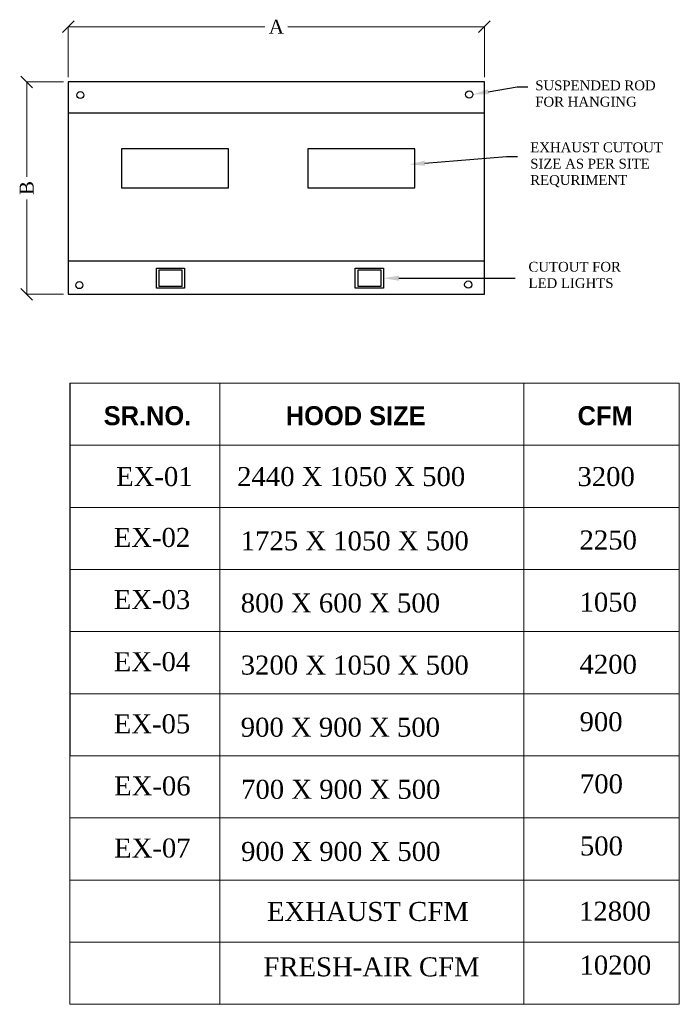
# Model space of a CAD drawing. Extents: x 3940905 to 4145695, y 925352 to 1109797.
# Tile 3 of 256: x 4036491 to 4044980, y 1000410 to 1013082. Entities that reach past the tile are written whole.
import ezdxf
from ezdxf import colors
from ezdxf.entities.mleader import LeaderData, LeaderLine
from ezdxf.math import Vec2, Vec3

# ---------------------------------------------------------------- set-up
doc = ezdxf.new("R2010")
doc.units = 0
doc.header["$LTSCALE"] = 750
doc.header["$MEASUREMENT"] = 0
doc.header["$PDMODE"] = 35
doc.header["$PDSIZE"] = 150
doc.layers.get('0').update_dxf_attribs({"linetype": 'CONTINUOUS', "lineweight": 0})
doc.layers.get('Defpoints').update_dxf_attribs({"linetype": 'CONTINUOUS'})
for name, color, linetype, lineweight in [('CKD-Dimensions', 152, 'CONTINUOUS', 0), ('L10', 7, 'CONTINUOUS', 0), ('wall', 7, 'CONTINUOUS', 25)]:
    doc.layers.add(name, color=color, linetype=linetype, lineweight=lineweight)
doc.layers.add('L8', color=1, linetype='CONTINUOUS')
doc.styles.add('CKD_Dimension Text', font='BOOKOS.TTF')
doc.styles.get("Standard").update_dxf_attribs({"font": 'romans.shx'})
doc.dimstyles.new('CKD-Dimensions', dxfattribs={"dimscale": 1.5, "dimtxt": 45, "dimasz": 50, "dimexe": 0, "dimexo": 20, "dimgap": 20, "dimtad": 0, "dimdec": 0, "dimzin": 4, "dimdsep": 46, "dimtxsty": 'CKD_Dimension Text', "dimblk": 'OBLIQUE', "dimcen": 12, "dimclrd": 150, "dimclre": 150, "dimclrt": 7, "dimazin": 2, "dimtfac": 1, "dimtdec": 0, "dimtofl": 0, "dimtmove": 1, "dimatfit": 2, "dimfxl": 1, "dimtfillclr": 7, "dimtolj": 1, "dimtzin": 0, "dimlwd": -1, "dimlwe": -1, "dimarcsym": 0})

# ---------------------------------------------------------------- blocks, each defined once
blk = doc.blocks.new('_Oblique')
at = {"color": 0, "linetype": 'ByBlock', "lineweight": -2, "transparency": 16777216}
blk.add_line((-0.5, -0.5), (0.5, 0.5), dxfattribs=at)
blk = doc.blocks.new('*D414')
at = {"layer": 'CKD-Dimensions', "color": 150, "ltscale": 4}
for p, q in [((604944.5, 12440.5), (604944.5, 12765.9)), ((604944.5, 12765.9), (606208.6, 12765.9)), ((607622, 12765.9), (606357.9, 12765.9)), ((607622, 12440.5), (607622, 12765.9))]:
    blk.add_line(p, q, dxfattribs=at)
at = {"layer": 'Defpoints', "color": 0}
for p in [(604944.5, 12765.9), (604944.5, 12410.5), (607622, 12410.5)]:
    blk.add_point(p, dxfattribs=at)
at = {"layer": 'CKD-Dimensions', "color": 150, "linetype": 'ByBlock', "xscale": 75, "yscale": 75, "zscale": 75, "rotation": 180}
blk.add_blockref('_Oblique', (604944.5, 12765.9), dxfattribs=at)
at = {"layer": 'CKD-Dimensions', "color": 150, "linetype": 'ByBlock', "xscale": 75, "yscale": 75, "zscale": 75}
blk.add_blockref('_Oblique', (607622, 12765.9), dxfattribs=at)
at = {"layer": 'CKD-Dimensions', "color": 7, "insert": (606283.3, 12765.9), "char_height": 67.5, "attachment_point": 5, "style": 'CKD_Dimension Text'}
blk.add_mtext('\\A1;{\\H1.333333x;A}', dxfattribs=at)
blk = doc.blocks.new('*D415')
at = {"layer": 'CKD-Dimensions', "color": 150, "ltscale": 4}
for p, q in [((604914.5, 12410.5), (604677, 12410.5)), ((604677, 12410.5), (604677, 11800.7)), ((604677, 11044.5), (604677, 11654.2)), ((604914.5, 11044.5), (604677, 11044.5))]:
    blk.add_line(p, q, dxfattribs=at)
at = {"layer": 'Defpoints', "color": 0}
for p in [(604677, 12410.5), (604944.5, 12410.5), (604944.5, 11044.5)]:
    blk.add_point(p, dxfattribs=at)
at = {"layer": 'CKD-Dimensions', "color": 150, "linetype": 'ByBlock', "xscale": 75, "yscale": 75, "zscale": 75}
for p, rotation in [((604677, 12410.5), 90), ((604677, 11044.5), 270)]:
    blk.add_blockref('_Oblique', p, dxfattribs=dict(at, rotation=rotation))
at = {"layer": 'CKD-Dimensions', "color": 7, "insert": (604677, 11727.5), "char_height": 67.5, "attachment_point": 5, "rotation": 90, "style": 'CKD_Dimension Text'}
blk.add_mtext('\\A1;{\\H1.333333x;B}', dxfattribs=at)
blk = doc.blocks.new('S')
at = {"layer": 'L8', "color": 1, "lineweight": -2}
blk.add_line((604944.5, 12410.5), (604944.5, 11259.5), dxfattribs=at)
at = {"layer": 'L8', "color": 1, "lineweight": -3}
for points in [[(607622, 12410.5), (604944.5, 12410.5), (604944.5, 11044.5), (607622, 11044.5)], [(607622, 12410.5), (604944.5, 12410.5), (604944.5, 11044.5), (607622, 11044.5)], [(604944.5, 11259.5), (607622, 11259.5), (607622, 12208.9), (604944.5, 12208.9)], [(605286.6, 11728.4), (605975.2, 11728.4), (605975.2, 11980.4), (605286.6, 11980.4)], [(606486.9, 11728.4), (607175.5, 11728.4), (607175.5, 11980.4), (606486.9, 11980.4)]]:
    blk.add_lwpolyline(points, close=True, dxfattribs=at)
at = {"layer": 'L8', "color": 1, "lineweight": -2}
for points in [[(605511.3, 11212.3), (605692.5, 11212.3), (605692.5, 11082.4), (605511.3, 11082.4)], [(605529.2, 11200.5), (605675.7, 11200.5), (605675.7, 11094.7), (605529.2, 11094.7)], [(606791, 11212.3), (606972.3, 11212.3), (606972.3, 11082.4), (606791, 11082.4)], [(606808.9, 11200.5), (606955.4, 11200.5), (606955.4, 11094.7), (606808.9, 11094.7)]]:
    blk.add_lwpolyline(points, close=True, dxfattribs=at)
at = {"layer": 'L8', "color": 1, "lineweight": -3}
for centre, radius in [((605022.1, 12325.9), 22.6), ((607524.8, 12329.3), 23.4), ((605015.5, 11102.7), 22.6), ((607518.2, 11106.1), 23.4)]:
    blk.add_circle(centre, radius, dxfattribs=at)
at = {"layer": 'L8', "char_height": 63, "attachment_point": 7, "style": 'CKD_Dimension Text'}
for s, insert, width in [('{\\C0;SUSPENDED ROD \\PFOR HANGING}', (607949.3, 12250.7), 892.06), ('{\\C0;EXHAUST CUTOUT SIZE AS PER SITE REQURIMENT }', (607917, 11732.3), 892.06), ('{\\C0;CUTOUT FOR LED LIGHTS }', (607905.6, 11083.5), 654.49)]:
    blk.add_mtext(s, dxfattribs=dict(at, insert=insert, width=width))
at = {"layer": 'CKD-Dimensions', "color": 6, "ltscale": 4}
dim = blk.add_linear_dim(base=(604944.5, 12765.9), p1=(607622, 12410.5), p2=(604944.5, 12410.5), text='{\\H1.333333x;A}', dimstyle='CKD-Dimensions', override={"dimpost": '\\X', "dimtxsty": 'CKD_Dimension Text'}, dxfattribs=at)
dim.commit()
dim.dimension.update_dxf_attribs({"geometry": '*D414', "text_midpoint": (606283.3, 12765.9)})
dim = blk.add_linear_dim(base=(604677, 12410.5), p1=(604944.5, 11044.5), p2=(604944.5, 12410.5), angle=90, text='{\\H1.333333x;B}', dimstyle='CKD-Dimensions', override={"dimpost": '\\X', "dimtxsty": 'CKD_Dimension Text'}, dxfattribs=at)
dim.commit()
dim.dimension.update_dxf_attribs({"geometry": '*D415', "text_midpoint": (604677, 11727.5)})
at = {"layer": 'L8', "color": 7, "ltscale": 4}
ml = blk.add_multileader_mtext('Standard', dxfattribs=at)
ml.set_content('', color=7)
ml.set_leader_properties(color=256)
ml.build(insert=Vec2(0, 0))
ml.multileader.update_dxf_attribs({"text_left_attachment_type": 2, "text_right_attachment_type": 2, "dogleg_length": 70, "arrow_head_size": 100})
ctx = ml.context
ctx.base_point, ctx.char_height, ctx.arrow_head_size, ctx.landing_gap_size, ctx.plane_origin = Vec3(607902, 12379.3), 100, 100, 30, Vec3(607548.2, 12329.3)
ctx.left_attachment, ctx.right_attachment = 2, 2
notes = []
notes.append((ctx, [(0, (1, 1, 0), (607832, 12379.3), (1, 0), 70, [(0, [(607548.2, 12329.3)], 0, [])])]))
ctx.mtext.insert, ctx.mtext.flow_direction = Vec3(607932, 12379.3), 5
ml = blk.add_multileader_mtext('Standard', dxfattribs=at)
ml.set_content('', color=7)
ml.set_leader_properties(color=256)
ml.build(insert=Vec2(0, 0))
ml.multileader.update_dxf_attribs({"text_left_attachment_type": 2, "text_right_attachment_type": 2, "dogleg_length": 70, "arrow_head_size": 100})
ctx = ml.context
ctx.base_point, ctx.char_height, ctx.arrow_head_size, ctx.landing_gap_size, ctx.plane_origin = Vec3(607834.5, 11929.5), 100, 100, 30, Vec3(607139.5, 11879.5)
ctx.left_attachment, ctx.right_attachment = 2, 2
notes.append((ctx, [(0, (1, 1, 0), (607764.5, 11929.5), (1, 0), 70, [(0, [(607139.5, 11879.5)], 0, [])])]))
ctx.mtext.insert, ctx.mtext.flow_direction = Vec3(607864.5, 11929.5), 5
ml = blk.add_multileader_mtext('Standard', dxfattribs=at)
ml.set_content('', color=7)
ml.set_leader_properties(color=256)
ml.build(insert=Vec2(0, 0))
ml.multileader.update_dxf_attribs({"text_left_attachment_type": 2, "text_right_attachment_type": 2, "dogleg_length": 70, "arrow_head_size": 100})
ctx = ml.context
ctx.base_point, ctx.char_height, ctx.arrow_head_size, ctx.landing_gap_size, ctx.plane_origin = Vec3(607819.7, 11147.3), 100, 100, 30, Vec3(606972.3, 11147.3)
ctx.left_attachment, ctx.right_attachment = 2, 2
notes.append((ctx, [(0, (1, 1, 0), (607749.7, 11147.3), (1, 0), 70, [(0, [(606972.3, 11147.3)], 0, [])])]))
ctx.mtext.insert, ctx.mtext.flow_direction = Vec3(607849.7, 11147.3), 5
for ctx, leaders in notes:
    for number, flags, end, landing, length, lines in leaders:
        leader = LeaderData()
        leader.index, (leader.has_last_leader_line, leader.has_dogleg_vector, leader.attachment_direction) = number, flags
        leader.last_leader_point, leader.dogleg_vector, leader.dogleg_length = Vec3(end), Vec3(landing), length
        for number, points, colour, breaks in lines:
            line = LeaderLine()
            line.index, line.vertices, line.color, line.breaks = number, Vec3.list(points), colors.encode_raw_color(colour), breaks
            leader.lines.append(line)
        ctx.leaders.append(leader)

msp = doc.modelspace()

# ---------------------------------------------------------------- linework, layer by layer
at = {"layer": 'L10'}
for p, q in [((4037134.9, 1008404.8, -7.5), (4039067.3, 1008404.8, -7.5)), ((4037141.1, 1003607.9, -7.5), (4037141.1, 1008404.8, -7.5)), ((4039067.3, 1008404.8, -7.5), (4039067.3, 1005206.8, -7.5)), ((4039067.3, 1008404.8, -7.5), (4039067.3, 1000409.9, -7.5)), ((4039067.3, 1008404.8, -7.5), (4044976.4, 1008404.8, -7.5)), ((4042979.2, 1008404.8, -7.5), (4042979.2, 1000409.9, -7.5)), ((4037134.9, 1007605.3, -7.5), (4039067.3, 1007605.3, -7.5)), ((4039067.3, 1007605.3, -7.5), (4044976.4, 1007605.3, -7.5)), ((4037141.1, 1006805.8, -7.5), (4044976.4, 1006805.8, -7.5)), ((4037141.1, 1006006.3, -7.5), (4044976.4, 1006006.3, -7.5)), ((4037141.1, 1005206.8, -7.5), (4044976.4, 1005206.8, -7.5)), ((4037141.1, 1004407.3, -7.5), (4044976.4, 1004407.3, -7.5)), ((4037141.1, 1003607.9, -7.5), (4044976.4, 1003607.9, -7.5)), ((4037141.1, 1002808.4, -7.5), (4044976.4, 1002808.4, -7.5)), ((4037141.1, 1002008.9, -7.5), (4044976.4, 1002008.9, -7.5)), ((4037138, 1001209.4, -7.5), (4044973.3, 1001209.4, -7.5)), ((4037138, 1000409.9, -7.5), (4044973.3, 1000409.9, -7.5)), ((4037138, 1000409.9, -7.5), (4044973.3, 1000409.9, -7.5)), ((4037138, 1000409.9, -7.5), (4044973.3, 1000409.9, -7.5))]:
    msp.add_line(p, q, dxfattribs=at)
at = {"layer": 'L10', "elevation": -7.5}
msp.add_lwpolyline([(4037134.9, 1008404.8), (4044976.4, 1008404.8), (4044979.5, 1000409.9), (4037138, 1000409.9)], close=True, dxfattribs=at)

# ---------------------------------------------------------------- block references
at = {"layer": 'wall', "ltscale": 10, "xscale": 2, "yscale": 2, "zscale": 2}
msp.add_blockref('S', (2827227.2, 987460.2, -7.6), dxfattribs=at)

# ---------------------------------------------------------------- texts
at = {"layer": 'L10', "ltscale": 4, "attachment_point": 1, "style": 'CKD_Dimension Text'}
for s, insert, char_height, width in [('{\\fCentury Gothic|b1|i0|c0|p34;SR.NO.}', (4037572, 1008107.9, -7.5), 244.583, 965.151), ('{\\fCentury Gothic|b1|i0|c0|p34;HOOD SIZE}', (4039915.6, 1008107.9, -7.5), 244.583, 2931.079), ('{\\fCentury Gothic|b1|i0|c0|p34;CFM}', (4043670.7, 1008107.9, -7.5), 244.583, 606.785), ('EX-01', (4037732, 1007324.4, -7.5), 244.58, 778.627), ('2440 X 1050 X 500', (4039289.6, 1007324.4, -7.5), 244.583, 3874.597), ('3200', (4043668.6, 1007324.4, -7.5), 244.58, 623.302), ('EX-02', (4037701.1, 1006540.8, -7.5), 244.58, 778.627), ('1725 X 1050 X 500', (4039335.3, 1006497, -7.5), 244.583, 3518.074), ('2250', (4043695.7, 1006507.7, -7.5), 244.58, 623.302), ('EX-03', (4037701.1, 1005741.3, -7.5), 244.58, 778.627), ('800 X 600 X 500', (4039335.3, 1005697.5, -7.5), 244.583, 2983.257), ('1050', (4043695.7, 1005708.3, -7.5), 244.58, 623.302), ('EX-04', (4037701.1, 1004941.8, -7.5), 244.58, 778.627), ('3200 X 1050 X 500', (4039335.3, 1004898, -7.5), 244.583, 3419.6), ('4200', (4043695.7, 1004908.8, -7.5), 244.58, 623.302), ('EX-05', (4037701.1, 1004142.3, -7.5), 244.58, 778.627), ('900', (4043695.7, 1004169.1, -7.5), 244.58, 623.302), ('900 X 900 X 500', (4039335.3, 1004098.5, -7.5), 244.583, 3702.928), ('EX-06', (4037705.8, 1003342.8, -7.5), 244.58, 778.627), ('700 X 900 X 500', (4039339.9, 1003299.1, -7.5), 244.583, 3702.928), ('700', (4043700.4, 1003369.6, -7.5), 244.58, 623.302), ('EX-07', (4037705.8, 1002543.3, -7.5), 244.58, 778.627), ('900 X 900 X 500', (4039339.9, 1002499.6, -7.5), 244.583, 3702.928), ('500', (4043700.4, 1002570.1, -7.5), 244.58, 623.302), ('EXHAUST CFM', (4039673.4, 1001727.3, -7.5), 244.583, 2704.031), ('12800', (4043688.9, 1001730.8, -7.5), 244.58, 779.128), ('FRESH-AIR CFM', (4039627.6, 1001014.3, -7.5), 244.583, 3486.146), ('10200', (4043695.1, 1001036.5, -7.5), 244.58, 623.302)]:
    msp.add_mtext(s, dxfattribs=dict(at, insert=insert, char_height=char_height, width=width))

doc.saveas('drawing.dxf')
